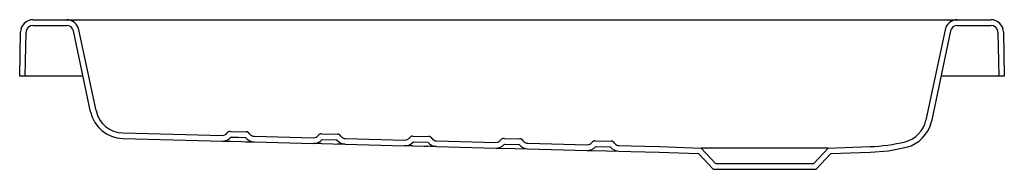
# Model space of a CAD drawing. Header units: millimetres. Extents: x 4932.356 to 4933.057, y 2860.162 to 2860.269.
import ezdxf

# ---------------------------------------------------------------- set-up
doc = ezdxf.new("R2010")
doc.units = ezdxf.units.MM
doc.layers.add('SANINDUSA', color=3, linetype='Continuous')

msp = doc.modelspace()

# ---------------------------------------------------------------- linework, layer by layer
at = {"layer": 'SANINDUSA'}
for p, q in [((4932.36542, 2860.2686), (4932.38929, 2860.2686)), ((4932.38929, 2860.2686), (4932.40788, 2860.2686)), ((4932.40788, 2860.2686), (4933.00528, 2860.2686)), ((4933.00528, 2860.2686), (4933.02387, 2860.2686)), ((4933.02387, 2860.2686), (4933.04774, 2860.2686)), ((4932.35588, 2860.2286), (4932.35643, 2860.25976)), ((4932.35988, 2860.2286), (4932.36043, 2860.25969)), ((4932.36542, 2860.2646), (4932.38929, 2860.2646)), ((4932.40639, 2860.2032), (4932.39418, 2860.26064)), ((4932.4103, 2860.20403), (4932.3981, 2860.26147)), ((4933.01507, 2860.26147), (4933.0014, 2860.19719)), ((4933.01898, 2860.26064), (4933.00531, 2860.19635)), ((4933.02387, 2860.2646), (4933.04774, 2860.2646)), ((4933.05274, 2860.25969), (4933.05328, 2860.2286)), ((4933.05673, 2860.25976), (4933.05728, 2860.2286)), ((4932.35988, 2860.2286), (4932.35588, 2860.2286)), ((4932.36088, 2860.2286), (4932.35988, 2860.2286)), ((4932.40099, 2860.2286), (4932.36088, 2860.2286)), ((4933.05228, 2860.2286), (4933.01217, 2860.2286)), ((4933.05328, 2860.2286), (4933.05228, 2860.2286)), ((4933.05728, 2860.2286), (4933.05328, 2860.2286)), ((4932.42926, 2860.1842), (4932.48301, 2860.18282)), ((4932.42936, 2860.1882), (4932.48311, 2860.18682)), ((4932.48301, 2860.18282), (4932.50008, 2860.18239)), ((4932.48311, 2860.18682), (4932.50018, 2860.18639)), ((4932.506, 2860.18924), (4932.51726, 2860.18895)), ((4932.52292, 2860.18581), (4932.56516, 2860.18473)), ((4932.57098, 2860.18758), (4932.58224, 2860.18729)), ((4932.57138, 2860.18357), (4932.58163, 2860.18331)), ((4932.5879, 2860.18415), (4932.63014, 2860.18307)), ((4932.63596, 2860.18592), (4932.64721, 2860.18563)), ((4932.65288, 2860.18249), (4932.69512, 2860.18141)), ((4932.70094, 2860.18426), (4932.71219, 2860.18398)), ((4932.76592, 2860.1826), (4932.77717, 2860.18232)), ((4932.52282, 2860.18181), (4932.56506, 2860.18073)), ((4932.5878, 2860.18015), (4932.63004, 2860.17907)), ((4932.63636, 2860.18191), (4932.64661, 2860.18165)), ((4932.65278, 2860.17849), (4932.69502, 2860.17741)), ((4932.70134, 2860.18025), (4932.71159, 2860.17999)), ((4932.71776, 2860.17683), (4932.76, 2860.17575)), ((4932.71786, 2860.18083), (4932.7601, 2860.17975)), ((4932.76632, 2860.17859), (4932.77657, 2860.17833)), ((4932.78284, 2860.17917), (4932.79138, 2860.17895)), ((4932.79138, 2860.17895), (4932.81158, 2860.17844)), ((4932.81158, 2860.17844), (4932.84128, 2860.1774)), ((4932.84128, 2860.1774), (4932.85158, 2860.16636)), ((4932.93188, 2860.1774), (4932.84128, 2860.1774)), ((4932.92158, 2860.16636), (4932.93188, 2860.1774)), ((4932.93188, 2860.1774), (4932.96158, 2860.17844)), ((4932.78274, 2860.17517), (4932.79127, 2860.17495)), ((4932.79127, 2860.17495), (4932.81146, 2860.17444)), ((4932.81146, 2860.17444), (4932.83949, 2860.17346)), ((4932.83949, 2860.17346), (4932.84984, 2860.16236)), ((4932.92332, 2860.16236), (4932.93367, 2860.17346)), ((4932.93367, 2860.17346), (4932.96172, 2860.17444)), ((4932.84984, 2860.16236), (4932.92332, 2860.16236)), ((4932.85158, 2860.16636), (4932.92158, 2860.16636))]:
    msp.add_line(p, q, dxfattribs=at)
at = {"layer": 'SANINDUSA', "flags": 128}
for points in [[(4932.50009, 2860.18239), (4932.50054, 2860.18238), (4932.5018, 2860.18235), (4932.50371, 2860.1823), (4932.50595, 2860.18224)], [(4932.5064, 2860.18523), (4932.51153, 2860.1851), (4932.51665, 2860.18497)], [(4932.50595, 2860.18224), (4932.51395, 2860.18204), (4932.51695, 2860.18196)], [(4932.51695, 2860.18196), (4932.51919, 2860.1819), (4932.5211, 2860.18185), (4932.52236, 2860.18182), (4932.52281, 2860.18181)], [(4932.57093, 2860.18058), (4932.57893, 2860.18038), (4932.58193, 2860.1803)], [(4932.63591, 2860.17893), (4932.64391, 2860.17872), (4932.64691, 2860.17865)], [(4932.69522, 2860.17741), (4932.70889, 2860.17707), (4932.71776, 2860.17683)], [(4932.7602, 2860.17575), (4932.77387, 2860.17542), (4932.78271, 2860.17517)], [(4932.96172, 2860.17444), (4932.97468, 2860.17556), (4932.98759, 2860.17804)]]:
    msp.add_lwpolyline(points, dxfattribs=at)
at = {"layer": 'SANINDUSA'}
for centre, radius, start, end in [((4932.36542, 2860.2596), 0.009, 90, 179), ((4932.38929, 2860.2596), 0.009, 12, 90), ((4933.02387, 2860.2596), 0.009, 90, 168), ((4933.04774, 2860.2596), 0.009, 1, 90), ((4932.36542, 2860.2596), 0.005, 90, 179), ((4932.38929, 2860.2596), 0.005, 12, 90), ((4933.02387, 2860.2596), 0.005, 90, 168), ((4933.04774, 2860.2596), 0.005, 1, 90), ((4932.42987, 2860.20819), 0.02, 192, 268.53751), ((4932.42987, 2860.20819), 0.024, 192.00002, 268.5375), ((4932.98184, 2860.20134), 0.02, 283.85702, 348.00024), ((4932.98184, 2860.20134), 0.024, 283.84053, 348.00489), ((4932.50029, 2860.19039), 0.008, 268.53737, 319.85548), ((4932.50029, 2860.19039), 0.004, 268.53758, 323.68747), ((4932.50593, 2860.18624), 0.003, 88.53681, 143.68818), ((4932.52302, 2860.18981), 0.008, 217.21948, 268.5376), ((4932.51718, 2860.18595), 0.003, 33.38758, 88.53764), ((4932.52302, 2860.18981), 0.004, 213.38752, 268.53747), ((4932.56526, 2860.18873), 0.008, 268.53765, 319.85522), ((4932.56526, 2860.18873), 0.004, 268.53736, 323.6877), ((4932.57091, 2860.18458), 0.003, 88.53774, 143.68752), ((4932.588, 2860.18815), 0.008, 217.2197, 268.53761), ((4932.58216, 2860.18429), 0.003, 33.38758, 88.53734), ((4932.588, 2860.18815), 0.004, 213.38712, 268.53787), ((4932.63024, 2860.18707), 0.004, 268.53727, 323.68799), ((4932.63588, 2860.18292), 0.003, 88.53784, 143.68715), ((4932.64714, 2860.18264), 0.003, 33.38669, 88.53793), ((4932.65298, 2860.18649), 0.004, 213.38845, 268.53698), ((4932.69522, 2860.18541), 0.004, 268.53727, 323.68799), ((4932.70086, 2860.18126), 0.003, 88.53712, 143.68787), ((4932.71212, 2860.18098), 0.003, 33.38669, 88.53793), ((4932.71796, 2860.18483), 0.004, 213.38712, 268.53787), ((4932.76584, 2860.17961), 0.003, 88.53763, 143.6879), ((4932.7771, 2860.17932), 0.003, 33.38701, 88.53827), ((4932.45474, 2855.66473), 4.51735, 88.52618, 88.60052), ((4932.49331, 2856.66122), 3.5202, 88.46205, 88.55746), ((4932.63024, 2860.18707), 0.008, 268.53759, 319.85538), ((4932.58372, 2858.17551), 2.00409, 88.50771, 88.67563), ((4932.65298, 2860.18649), 0.008, 217.2197, 268.53761), ((4932.60935, 2858.65554), 1.52357, 88.36673, 88.58758), ((4932.69522, 2860.18541), 0.008, 268.53749, 319.85516), ((4932.71796, 2860.18483), 0.008, 217.21945, 268.53785), ((4932.7602, 2860.18375), 0.008, 268.53756, 319.85551), ((4932.7602, 2860.18375), 0.004, 268.5379, 323.68716), ((4932.78294, 2860.18317), 0.008, 217.2195, 268.53658), ((4932.78294, 2860.18317), 0.004, 213.38614, 268.53755), ((4932.95737, 2860.30036), 0.122, 271.97912, 283.87736)]:
    msp.add_arc(centre, radius, start, end, dxfattribs=at)

doc.saveas('drawing.dxf')
